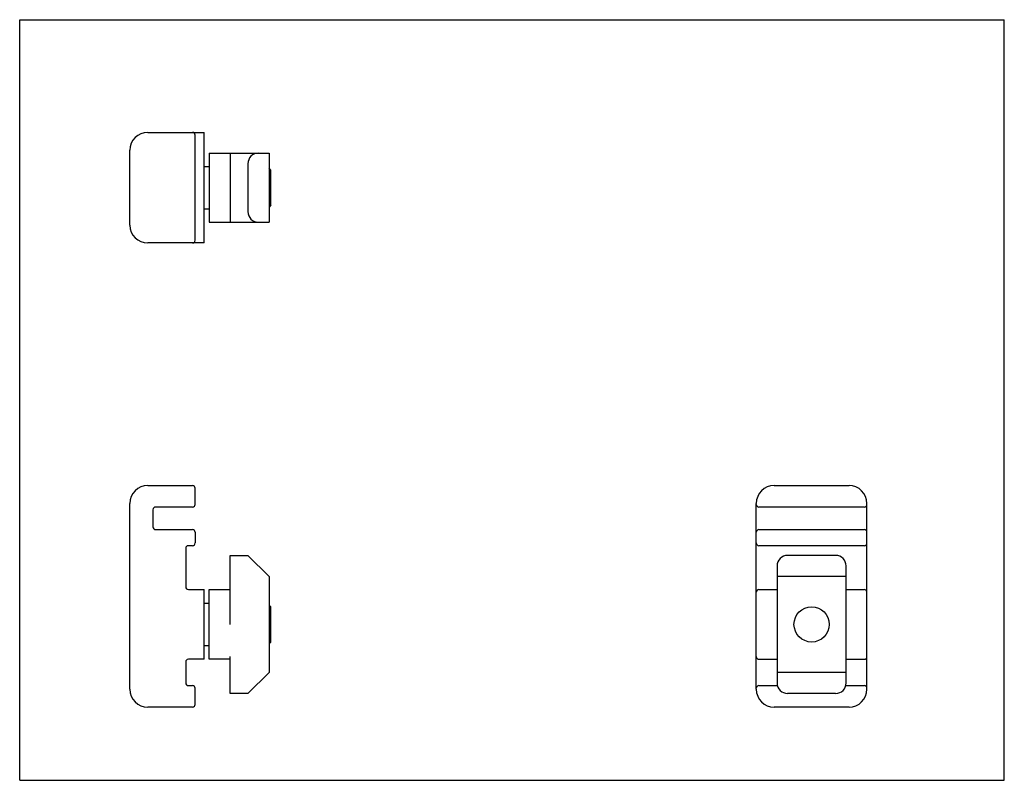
# Model space of a CAD drawing. Header units: inches. Extents: x 0 to 5.5, y 0 to 4.25.
import ezdxf

# ---------------------------------------------------------------- set-up
doc = ezdxf.new("R2010")
doc.units = ezdxf.units.IN
doc.header["$LTSCALE"] = 0.3025
doc.header["$MEASUREMENT"] = 0
doc.layers.get('0').update_dxf_attribs({"linetype": 'CONTINUOUS'})
for name, color, linetype in [('206503_206503_1_BL0', 7, 'CONTINUOUS'), ('206685_1_BL1', 7, 'CONTINUOUS'), ('807_2878_807_2878_1_BL2', 7, 'CONTINUOUS')]:
    doc.layers.add(name, color=color, linetype=linetype)

# ---------------------------------------------------------------- blocks, each defined once
blk = doc.blocks.new('206503_206503_1_BL0', base_point=(2.6739, 2.0147))
at = {"layer": '206503_206503_1_BL0', "color": 7, "linetype": 'CONTINUOUS'}
for p, q in [((0.7152, 3.6203), (1.0302, 3.6203)), ((0.9802, 3.0173), (0.9802, 3.6053)), ((1.0302, 3.0023), (1.0302, 3.6203)), ((0.6152, 3.1023), (0.6152, 3.5203)), ((1.0302, 3.0023), (0.7152, 3.0023)), ((0.7152, 1.647), (0.9652, 1.647)), ((0.9802, 1.542), (0.9802, 1.632)), ((4.2145, 1.647), (4.6325, 1.647)), ((0.6152, 0.509), (0.6152, 1.547)), ((4.1145, 0.509), (4.1145, 1.547)), ((4.7325, 0.509), (4.7325, 1.547)), ((0.7442, 1.512), (0.7442, 1.416)), ((0.9652, 1.527), (0.7592, 1.527)), ((4.7175, 1.527), (4.1295, 1.527)), ((0.7592, 1.401), (0.9652, 1.401)), ((0.9802, 1.386), (0.9802, 1.326)), ((4.1295, 1.401), (4.7175, 1.401)), ((0.9272, 1.296), (0.9272, 1.081)), ((0.9652, 1.311), (0.9422, 1.311)), ((4.7175, 1.311), (4.1295, 1.311)), ((0.9422, 1.066), (1.0302, 1.066)), ((1.0302, 0.676), (1.0302, 1.066)), ((4.1295, 1.066), (4.2306, 1.066)), ((4.6164, 1.066), (4.7175, 1.066)), ((0.9272, 0.661), (0.9272, 0.544)), ((1.0302, 0.676), (0.9422, 0.676)), ((4.1295, 0.676), (4.2306, 0.676)), ((4.6164, 0.676), (4.7175, 0.676)), ((0.9422, 0.529), (0.9652, 0.529)), ((0.9802, 0.424), (0.9802, 0.514)), ((4.1295, 0.529), (4.2326, 0.529)), ((4.6144, 0.529), (4.7175, 0.529)), ((0.9652, 0.409), (0.7152, 0.409)), ((4.6325, 0.409), (4.2145, 0.409))]:
    blk.add_line(p, q, dxfattribs=at)
for centre, radius, start, end in [((0.7152, 3.5203), 0.1, 90, 180), ((0.9652, 3.6053), 0.015, 0, 90), ((0.7152, 3.1023), 0.1, 180, 270), ((0.9652, 3.0173), 0.015, 270, 360), ((0.7152, 1.547), 0.1, 90, 180), ((0.9652, 1.632), 0.015, 0, 90), ((4.2145, 1.547), 0.1, 90, 180), ((4.6325, 1.547), 0.1, 0, 90), ((0.9652, 1.542), 0.015, 270, 360), ((4.1295, 1.542), 0.015, 180, 270), ((4.7175, 1.542), 0.015, 270, 360), ((0.7592, 1.512), 0.015, 90, 180), ((0.7592, 1.416), 0.015, 180, 270), ((0.9652, 1.386), 0.015, 0, 90), ((4.1295, 1.386), 0.015, 90, 180), ((4.7175, 1.386), 0.015, 0, 90), ((0.9652, 1.326), 0.015, 270, 360), ((4.1295, 1.326), 0.015, 180, 270), ((4.7175, 1.326), 0.015, 270, 360), ((0.9422, 1.296), 0.015, 90, 180), ((0.9422, 1.081), 0.015, 180, 270), ((4.1295, 1.051), 0.015, 90, 180), ((4.7175, 1.051), 0.015, 0, 90), ((0.9422, 0.661), 0.015, 90, 180), ((4.1295, 0.691), 0.015, 180, 270), ((4.7175, 0.691), 0.015, 270, 360), ((0.7152, 0.509), 0.1, 180, 270), ((0.9422, 0.544), 0.015, 180, 270), ((0.9652, 0.514), 0.015, 0, 90), ((4.1295, 0.514), 0.015, 90, 180), ((4.2145, 0.509), 0.1, 180, 270), ((4.6325, 0.509), 0.1, 270, 360), ((4.7175, 0.514), 0.015, 0, 90), ((0.9652, 0.424), 0.015, 270, 360)]:
    blk.add_arc(centre, radius, start, end, dxfattribs=at)
blk = doc.blocks.new('206685_1_BL1', base_point=(2.8373, 1.9947))
at = {"layer": '206685_1_BL1', "color": 7, "linetype": 'CONTINUOUS'}
for p, q in [((1.0581, 3.5042), (1.0581, 3.1184)), ((1.0581, 3.5042), (1.3927, 3.5042)), ((1.1762, 3.5042), (1.1762, 3.1184)), ((1.3927, 3.5042), (1.3927, 3.1184)), ((1.2746, 3.4452), (1.2746, 3.1775)), ((1.0581, 3.1184), (1.3927, 3.1184)), ((1.1762, 0.871), (1.1762, 1.2569)), ((1.1762, 1.2569), (1.2746, 1.2569)), ((1.2746, 1.2569), (1.3927, 1.1388)), ((4.5574, 1.2569), (4.2897, 1.2569)), ((4.2306, 1.1978), (4.2306, 0.5443)), ((4.6164, 0.5443), (4.6164, 1.1978)), ((1.3927, 1.1388), (1.3927, 0.6033)), ((4.6164, 1.1388), (4.2306, 1.1388)), ((1.0581, 0.6762), (1.0581, 1.0659)), ((1.0581, 1.0659), (1.1762, 1.0659)), ((1.1762, 0.6762), (1.0581, 0.6762)), ((1.1762, 0.4852), (1.1762, 0.6919)), ((1.3927, 0.6033), (1.2746, 0.4852)), ((4.6164, 0.6033), (4.2306, 0.6033)), ((1.2746, 0.4852), (1.1762, 0.4852)), ((4.5574, 0.4852), (4.2897, 0.4852))]:
    blk.add_line(p, q, dxfattribs=at)
for centre, start, end in [((4.2897, 1.1978), 90, 180), ((4.5574, 1.1978), 0, 90), ((4.2897, 0.5443), 180, 270), ((4.5574, 0.5443), 270, 360)]:
    blk.add_arc(centre, 0.0591, start, end, dxfattribs=at)
for centre, start_param, end_param in [((1.3337, 3.4452), 1.570796, 3.141593), ((1.3337, 3.1775), 3.141593, 4.712389)]:
    blk.add_ellipse(centre, major_axis=(0.0591, 0), ratio=1, start_param=start_param, end_param=end_param, dxfattribs=at)
blk = doc.blocks.new('807_2878_807_2878_1_BL2', base_point=(2.7761, 2.0912))
at = {"layer": '807_2878_807_2878_1_BL2', "color": 7, "linetype": 'CONTINUOUS'}
for p, q in [((1.0302, 3.4294), (1.0581, 3.4294)), ((1.4026, 3.4098), (1.3927, 3.4197)), ((1.4026, 3.2129), (1.4026, 3.4098)), ((1.0302, 3.1932), (1.0581, 3.1932)), ((1.4026, 3.2129), (1.3927, 3.203)), ((1.0302, 0.9892), (1.0581, 0.9892)), ((1.4026, 0.9695), (1.3927, 0.9794)), ((1.4026, 0.7726), (1.4026, 0.9695)), ((1.4026, 0.7726), (1.3927, 0.7627)), ((1.0302, 0.7529), (1.0581, 0.7529))]:
    blk.add_line(p, q, dxfattribs=at)
blk.add_circle((4.4235, 0.871), 0.0984, dxfattribs=at)

msp = doc.modelspace()

# ---------------------------------------------------------------- linework, layer by layer
at = {"color": 7, "linetype": 'CONTINUOUS'}
for p, q in [((0, 0), (0, 4.25)), ((0, 4.25), (5.5, 4.25)), ((5.5, 0), (5.5, 4.25)), ((0, 0), (5.5, 0))]:
    msp.add_line(p, q, dxfattribs=at)

# ---------------------------------------------------------------- block references
at = {"layer": '206503_206503_1_BL0'}
msp.add_blockref('206503_206503_1_BL0', (2.6739, 2.0147), dxfattribs=at)
at = {"layer": '206685_1_BL1'}
msp.add_blockref('206685_1_BL1', (2.8373, 1.9947), dxfattribs=at)
at = {"layer": '807_2878_807_2878_1_BL2'}
msp.add_blockref('807_2878_807_2878_1_BL2', (2.7761, 2.0912), dxfattribs=at)

doc.saveas('drawing.dxf')
